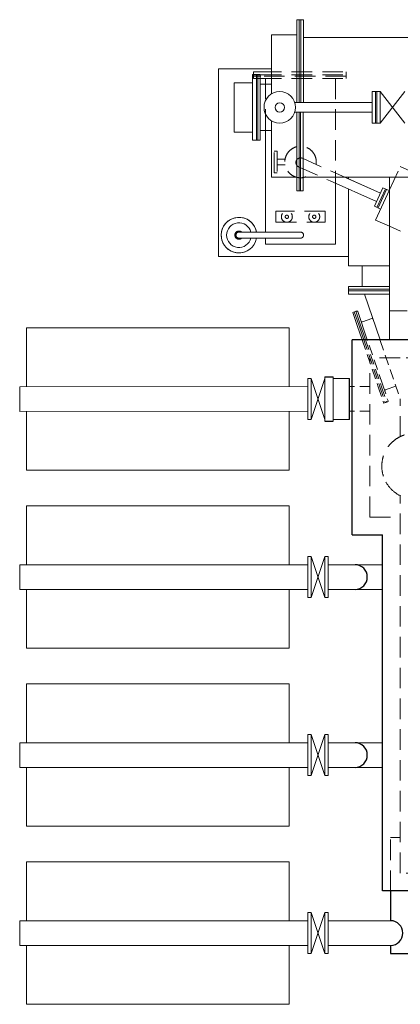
# Model space of a CAD drawing. Header units: millimetres. Extents: x -3934 to 7661, y -1195 to 2443.
# Tile 1 of 6: x -3934 to -2543, y -1153 to 2443. Entities that reach past the tile are written whole.
import ezdxf

# ---------------------------------------------------------------- set-up
doc = ezdxf.new("R2010")
doc.units = ezdxf.units.MM
doc.header["$LTSCALE"] = 300
doc.linetypes.add('CENTER', pattern=[2, 1.25, -0.25, 0.25, -0.25])
doc.linetypes.add('HIDDEN', pattern=[0.375, 0.25, -0.125])
for name, color, linetype, lineweight in [('CENTRE', 4, 'CENTER', 18), ('HI', 3, 'HIDDEN', 18), ('HIDDEN', 4, 'HIDDEN', 13), ('OBJECT', 1, 'Continuous', 9)]:
    doc.layers.add(name, color=color, linetype=linetype, lineweight=lineweight)

msp = doc.modelspace()

# ---------------------------------------------------------------- linework, layer by layer
at = {"color": 6, "lineweight": 15}
for p, q in [((-2896.4, 2442.6, 1994.3), (-2920.5, 2442.6, 1994.3)), ((-2920.5, 2140.2, 1994.3), (-2920.5, 2442.6, 1994.3)), ((-2912.1, 2140.2, 1994.3), (-2912.1, 2442.6, 1994.3)), ((-2896.4, 2442.6, 1994.3), (-2896.4, 2140.2, 1994.3)), ((-2920.5, 2387.6, 1994.3), (-3013.5, 2387.6, 1994.3)), ((-3013.5, 2387.6, 1994.3), (-3013.5, 2171.4, 1994.3)), ((-1417.5, 2377.4, 1994.3), (-2896.4, 2377.4, 1994.3)), ((-2645.5, 2180.1, 1994.3), (-2645.5, 2064.6, 1994.3)), ((-2645.5, 2180.1, 1994.3), (-2615.1, 2180.1, 1994.3)), ((-2633.5, 2064.6, 1994.3), (-2633.5, 2180.1, 1994.3)), ((-2628.5, 2179.9, 1994.3), (-2628.5, 2064.9, 1994.3)), ((-2526.5, 2064.9, 1994.3), (-2616.5, 2179.9, 1994.3)), ((-2616.5, 2179.9, 1994.3), (-2616.5, 2064.9, 1994.3)), ((-2526.5, 2179.9, 1994.3), (-2616.5, 2064.9, 1994.3)), ((-2928.9, 2140.2, 1994.3), (-2669.9, 2140.2, 1994.3)), ((-2669.9, 2140.2, 1994.3), (-2645.5, 2140.2, 1994.3)), ((-2928.6, 2105.4, 1994.3), (-2645.5, 2105.4, 1994.3)), ((-2920.5, 1817.4, 1994.3), (-2920.5, 2105.4, 1994.3)), ((-2912.5, 1817.4, 1994.3), (-2912.5, 2105.4, 1994.3)), ((-2897.5, 2105.4, 1994.3), (-2897.5, 1817.4, 1994.3)), ((-3013.5, 2073.3, 1994.3), (-3013.5, 1867.4, 1994.3)), ((-2645.5, 2064.9, 1994.3), (-2616.5, 2064.9, 1994.3)), ((-3013.5, 1867.4, 1994.3), (-2920.5, 1867.4, 1994.3)), ((-2892.7, 1867.4, 1991.8), (-1417.5, 1867.4, 2074.1)), ((-2897.5, 1817.4, 1994.3), (-2920.5, 1817.4, 1994.3))]:
    msp.add_line(p, q, dxfattribs=at)
at = {"lineweight": 15}
for p, q in [((-3207.5, 1578.4, 2395.3), (-3207.5, 2263.4, 2395.3)), ((-3207.5, 2263.4, 2395.3), (-3013.5, 2263.4, 2395.3)), ((-3055.5, 2242.4, 1994.3), (-3082.5, 2242.4, 1994.3)), ((-3082.5, 2002.4, 1925.1), (-3082.5, 2242.4, 1925.1)), ((-3068.5, 2242.4, 1925.1), (-3068.5, 2002.4, 1925.1)), ((-3063.5, 2002.4, 1994.3), (-3063.5, 2242.4, 1994.3)), ((-3063.5, 2002.4, 1925.1), (-3063.5, 2242.4, 1925.1)), ((-3055.5, 2002.4, 1994.3), (-3055.5, 2242.4, 1994.3)), ((-3150.5, 2212.4, 1925.1), (-3082.5, 2212.4, 1925.1)), ((-3150.5, 2032.4, 1925.1), (-3150.5, 2212.4, 1925.1)), ((-3013.5, 2207.4, 1994.3), (-3055.5, 2207.4, 1994.3)), ((-3082.5, 2032.4, 1925.1), (-3150.5, 2032.4, 1925.1)), ((-3013.5, 2037.4, 1994.3), (-3055.5, 2037.4, 1994.3)), ((-3055.5, 2002.4, 1994.3), (-3082.5, 2002.4, 1994.3)), ((-2799.2, 1854, 351.8), (-2629.8, 1778.6, 351.8)), ((-2745.5, 1867.4, 351.8), (-2615.6, 1809.5, 351.8)), ((-2737.8, 1863.9, 351.8), (-2615.6, 1809.5, 351.8)), ((-2732.5, 1861.6, -5778.2), (-2732.5, 1867.4, -5926.8)), ((-2732.5, 1543.4, 2395.3), (-2732.5, 1824.3, -4822.3)), ((-2637.6, 1761.5, 351.8), (-2606.7, 1828.7, 351.8)), ((-2633.3, 1711.1, 351.8), (-2582.5, 1821.5, 351.8)), ((-2628.6, 1757.3, 351.8), (-2597.6, 1824.5, 351.8)), ((-2624, 1755.2, 351.8), (-2593.1, 1822.4, 351.8)), ((-2606.7, 1828.7, 351.8), (-2584, 1818.3, 351.8)), ((-2637.6, 1761.5, 351.8), (-2614.9, 1751, 351.8)), ((-2633.3, 1711.1, 351.8), (-2582.5, 1688.2, 351.8)), ((-3207.5, 1578.4, 2395.3), (-2732.5, 1578.4, 2395.3)), ((-2732.5, 1543.4, 2395.3), (-2682.1, 1543.4, 2395.3)), ((-2732.4, 1543.4, 2395.3), (-2682.1, 1543.4, 2395.3)), ((-2682.1, 1468.4, 2395.3), (-2682.1, 1543.4, 2395.3)), ((-2682.1, 1543.4, 2395.3), (-2582.5, 1543.4, 2395.3)), ((-2607.5, 1543.4, 2395.3), (-2592.5, 1543.4, 2395.3)), ((-2732.5, 1468.4, 2395.3), (-2682.1, 1468.4, 2395.3)), ((-2732.5, 1468.4, 4438.8), (-2732.5, 1440.4, 2395.3)), ((-2732.5, 1458.4, 2395.3), (-2582.5, 1458.4, 2395.3)), ((-2682.1, 1468.4, 2395.3), (-2582.5, 1468.4, 2395.3)), ((-2617, 1273.4, 1506.5), (-2673.8, 1440.4, 2405.6)), ((-2607.5, 1458.4, 2395.3), (-2582.5, 1458.4, 2395.3)), ((-2705.3, 1377.7, 606.7), (-2716.7, 1373.8, 606.7)), ((-2700.6, 1326.5, 606.7), (-2716.7, 1373.8, 606.7)), ((-2694.9, 1328.4, 606.7), (-2711, 1375.8, 606.7)), ((-2689.2, 1330.4, 606.7), (-2669.8, 1273.4, 606.7)), ((-2700.6, 1326.5, 606.7), (-2682.5, 1273.4, 606.7)), ((-2694.9, 1328.4, 606.7), (-2676.2, 1273.4, 606.7)), ((-2818.8, 1132.2, 335.2), (-2868.8, 982.2, 335.2)), ((-2818.8, 982.2, 335.2), (-2868.8, 1132.2, 335.2)), ((-2818.8, 1138.2, 335.2), (-2818.8, 976.2, 335.2)), ((-2788.8, 1138.2, 335.2), (-2788.8, 976.2, 335.2)), ((-2728.8, 1132.2, 335.2), (-2788.8, 1132.2, 335.2)), ((-2728.8, 1132.2, 335.2), (-2728.8, 982.2, 335.2)), ((-2788.8, 982.2, 335.2), (-2728.8, 982.2, 335.2)), ((-2818.8, 332.2, 335.2), (-2868.8, 482.2, 335.2)), ((-2818.8, 482.2, 335.2), (-2868.8, 332.2, 335.2)), ((-2818.8, -317.8, 335.2), (-2868.8, -167.8, 335.2)), ((-2818.8, -167.8, 335.2), (-2868.8, -317.8, 335.2)), ((-2818.8, -967.8, 335.2), (-2868.8, -817.8, 335.2)), ((-2818.8, -817.8, 335.2), (-2868.8, -967.8, 335.2))]:
    msp.add_line(p, q, dxfattribs=at)
at = {"color": 230, "linetype": 'Continuous', "lineweight": 15}
for p, q in [((-2582.5, 1273.4, -325.1), (-2582.5, 1867.4, -325.1)), ((-2517.5, 1379.5, -325.1), (-2582.5, 1379.5, -325.1))]:
    msp.add_line(p, q, dxfattribs=at)
at = {"color": 2, "lineweight": 15}
for p, q in [((-2705.3, 1377.7, 606.7), (-2702.5, 1378.7, 606.7)), ((-2689.2, 1330.4, 606.7), (-2705.3, 1377.7, 606.7)), ((-2663.5, 1273.4, 606.7), (-2698.7, 1376.8, 606.7)), ((-2646.6, 1351.2, 606.7), (-2680.7, 1339.6, 606.7)), ((-2641, 1343.8, 606.7), (-2641.9, 1346.6, 606.7)), ((-2948.8, 1317.2, 335.2), (-3908.8, 1317.2, 335.2)), ((-3908.8, 1317.2, 335.2), (-3908.8, 1102.2, 335.2)), ((-2948.8, 1102.2, 335.2), (-2948.8, 1317.2, 335.2)), ((-2880.8, 1102.7, 348.2), (-3933.8, 1102.2, 335.2)), ((-3933.8, 1012.2, 335.2), (-3933.8, 1102.2, 335.2)), ((-2718.8, 1102.8, 350.3), (-2728.8, 1102.8, 350.3)), ((-2880.8, 1012.8, 350.7), (-3933.8, 1012.2, 335.2)), ((-3908.8, 1012.2, 335.2), (-3908.8, 797.2, 335.2)), ((-2948.8, 1012.2, 335.2), (-2948.8, 797.2, 335.2)), ((-2718.8, 1012.9, 353.1), (-2728.8, 1012.9, 352.9)), ((-2948.8, 797.2, 335.2), (-3908.8, 797.2, 335.2)), ((-2948.8, 667.2, 335.2), (-3908.8, 667.2, 335.2)), ((-3908.8, 452.2, 335.2), (-3908.8, 667.2, 335.2)), ((-2948.8, 452.2, 335.2), (-2948.8, 667.2, 335.2)), ((-3933.8, 452.2, 335.2), (-3933.8, 362.2, 335.2)), ((-2880.8, 452.2, 335.2), (-3933.8, 452.2, 335.2)), ((-2806.8, 452.2, 335.2), (-2608.5, 452.2, 365.6)), ((-2880.8, 362.2, 335.2), (-3933.8, 362.2, 335.2)), ((-3908.8, 147.2, 335.2), (-3908.8, 362.2, 335.2)), ((-2948.8, 362.2, 335.2), (-2948.8, 147.2, 335.2)), ((-2806.8, 362.2, 335.2), (-2608.5, 362.2, 365.6)), ((-2948.8, 147.2, 335.2), (-3908.8, 147.2, 335.2)), ((-2948.8, 17.2, 335.2), (-3908.8, 17.2, 335.2)), ((-3908.8, -197.8, 335.2), (-3908.8, 17.2, 335.2)), ((-2948.8, -197.8, 335.2), (-2948.8, 17.2, 335.2)), ((-3933.8, -197.8, 335.2), (-3933.8, -287.8, 335.2)), ((-2880.8, -197.8, 335.2), (-3933.8, -197.8, 335.2)), ((-2806.8, -197.8, 335.2), (-2608.5, -197.8, 365.6)), ((-2880.8, -287.8, 335.2), (-3933.8, -287.8, 335.2)), ((-3908.8, -502.8, 335.2), (-3908.8, -287.8, 335.2)), ((-2948.8, -287.8, 335.2), (-2948.8, -502.8, 335.2)), ((-2806.8, -287.8, 335.2), (-2608.5, -287.8, 365.6)), ((-2948.8, -502.8, 335.2), (-3908.8, -502.8, 335.2)), ((-2948.8, -632.8, 335.2), (-3908.8, -632.8, 335.2)), ((-3908.8, -847.8, 335.2), (-3908.8, -632.8, 335.2)), ((-2948.8, -847.8, 335.2), (-2948.8, -632.8, 335.2)), ((-3933.8, -847.8, 335.2), (-3933.8, -937.8, 335.2)), ((-2880.8, -847.8, 335.2), (-3933.8, -847.8, 335.2)), ((-2806.8, -847.8, 335.2), (-2575.3, -847.8, 360.5)), ((-2880.8, -937.8, 335.2), (-3933.8, -937.8, 335.2)), ((-3908.8, -1152.8, 335.2), (-3908.8, -937.8, 335.2)), ((-2948.8, -937.8, 335.2), (-2948.8, -1152.8, 335.2)), ((-2806.8, -937.8, 335.2), (-2578.5, -937.8, 360.2)), ((-2948.8, -1152.8, 335.2), (-3908.8, -1152.8, 335.2))]:
    msp.add_line(p, q, dxfattribs=at)
at = {"lineweight": 30}
for p, q in [((-2718.8, 561.4, 365.8), (-2718.8, 1273.4, 345.5)), ((-2608.5, 1273.4, 351.8), (-2718.8, 1273.4, 351.8)), ((-2039.5, 1273.4, 351.8), (-2608.5, 1273.4, 351.8)), ((-2718.8, 561.4, 351.8), (-2608.5, 561.4, 351.8)), ((-2608.5, 267.4, 351.8), (-2608.5, 561.4, 351.8)), ((-2608.5, -738.6, -1691.7), (-2608.5, 272.4, -1691.7)), ((-1706.5, -738.6, 351.8), (-2608.5, -738.6, 351.8))]:
    msp.add_line(p, q, dxfattribs=at)
for p, q in [((-2818.8, 1138.2, 335.2), (-2788.8, 1138.2, 335.2)), ((-2728.8, 982.2, 353.8), (-2728.8, 1132.2, 349.5)), ((-2818.8, 976.2, 335.2), (-2788.8, 976.2, 335.2)), ((-2578.5, -738.6, 351.8), (-2578.5, -847.6, 351.8)), ((-2578.5, -937.6, 351.8), (-2578.5, -967.6, 351.8)), ((-2578.5, -967.6, 351.8), (-2503.5, -967.6, 351.8))]:
    msp.add_line(p, q)
at = {"color": 6, "lineweight": 15, "elevation": 1994.3}
for points in [[(-2906.9, 2442.6), (-2906.9, 2140.2)], [(-2907.5, 2105.4), (-2907.5, 1817.4)]]:
    msp.add_lwpolyline(points, dxfattribs=at)
at = {"lineweight": 15, "elevation": 360.2}
for points in [[(-2868.8, 982.2), (-2868.8, 1132.2), (-2880.8, 1132.2), (-2880.8, 982.2)], [(-2868.8, 482.2), (-2868.8, 332.2), (-2880.8, 332.2), (-2880.8, 482.2)], [(-2806.8, 482.2), (-2806.8, 332.2), (-2818.8, 332.2), (-2818.8, 482.2)], [(-2868.8, -167.8), (-2868.8, -317.8), (-2880.8, -317.8), (-2880.8, -167.8)], [(-2806.8, -167.8), (-2806.8, -317.8), (-2818.8, -317.8), (-2818.8, -167.8)], [(-2868.8, -817.8), (-2868.8, -967.8), (-2880.8, -967.8), (-2880.8, -817.8)], [(-2806.8, -817.8), (-2806.8, -967.8), (-2818.8, -967.8), (-2818.8, -817.8)]]:
    msp.add_lwpolyline(points, close=True, dxfattribs=at)
at = {"lineweight": 15}
for radius in [57.5, 17]:
    msp.add_circle((-2983.5, 2122.4, 1994.3), radius, dxfattribs=at)
at = {"color": 6, "lineweight": 15}
msp.add_arc((-2983.5, 2122.4, 1994.3), 17, 90, 270, dxfattribs=at)
at = {"color": 2, "lineweight": 15}
for centre, radius, start, end in [((-2701.5, 1375.8, 606.7), 3, 18.7908, 108.7908), ((-2682.3, 1344.3, 606.7), 5, 198.7908, 288.7908), ((-2645.7, 1348.3, 606.7), 3, 18.7908, 108.7908)]:
    msp.add_arc(centre, radius, start, end, dxfattribs=at)
for centre in [(-2708.5, 407.4, 376.8), (-2708.5, -242.6, 376.8), (-2578.5, -892.6, 376.8)]:
    msp.add_arc(centre, 45, 270, 90)
at = {"layer": 'CENTRE', "linetype": 'Continuous', "lineweight": 15}
for p, q in [((-3078.9, 2252.1, 269.6), (-3052.7, 2252.1, 269.6)), ((-3052.7, 2236.3, 269.6), (-3078.9, 2236.3, 269.6)), ((-3078.9, 2227.9, 269.6), (-3052.7, 2227.9, 269.6)), ((-3035.5, 2037.4, 351.8), (-3035.5, 1666.9, 351.8)), ((-2779.5, 1867.4, 351.8), (-2779.5, 1622.9, 351.8)), ((-2907.5, 1666.9, -238.5), (-3132.5, 1666.9, -260.5)), ((-2907.5, 1644.9, -238.5), (-3132.5, 1644.9, -260.5)), ((-3035.5, 1622.9, 351.8), (-2779.5, 1622.9, 351.8))]:
    msp.add_line(p, q, dxfattribs=at)
at = {"layer": 'CENTRE', "linetype": 'HIDDEN', "lineweight": 15}
for p, q in [((-3078.9, 2252.1, 269.6), (-3078.9, 2227.9, 269.6)), ((-3052.7, 2252.1, 269.6), (-2740.8, 2252.1, 269.6)), ((-2740.8, 2236.3, 269.6), (-3052.7, 2236.3, 269.6)), ((-2740.8, 2252.1, 269.6), (-2740.8, 2227.9, 269.6)), ((-3052.7, 2227.9, 269.6), (-2740.8, 2227.9, 269.6)), ((-3035.5, 2227.9, 351.8), (-3035.5, 2037.4, 351.8)), ((-2779.5, 2227.9, 351.8), (-2779.5, 1867.4, 351.8))]:
    msp.add_line(p, q, dxfattribs=at)
at = {"layer": 'CENTRE', "lineweight": 15}
msp.add_line((-3035.5, 1644.9, 351.8), (-3035.5, 1622.9, 351.8), dxfattribs=at)
at = {"layer": 'CENTRE', "linetype": 'Continuous', "lineweight": 15, "elevation": 269.6}
msp.add_lwpolyline([(-3078.9, 2241.6), (-3052.7, 2241.6)], dxfattribs=at)
at = {"layer": 'CENTRE', "linetype": 'HIDDEN', "lineweight": 15, "elevation": 269.6}
msp.add_lwpolyline([(-3052.7, 2241.6), (-2740.8, 2241.6)], dxfattribs=at)
at = {"layer": 'CENTRE', "linetype": 'Continuous', "lineweight": 15}
for radius, start, end in [(65, 9.7431, 309.0288), (65, 9.7431, 350.2569), (45, 14.149, 345.851)]:
    msp.add_arc((-3132.5, 1655.9, -260.5), radius, start, end, dxfattribs=at)
at = {"layer": 'CENTRE', "lineweight": 15}
for centre, radius, start, end in [((-3132.5, 1655.9, -260.5), 15, 47.1666, 312.8334), ((-3132.5, 1655.9, -260.5), 11, 90, 270), ((-2907.5, 1655.9, -238.5), 11, 270, 90)]:
    msp.add_arc(centre, radius, start, end, dxfattribs=at)
at = {"layer": 'HI', "lineweight": 15}
for p, q in [((-3003.3, 1962.9, 351.8), (-2993.3, 1962.9, 351.8)), ((-3003.3, 1882.9, 351.8), (-3003.3, 1962.9, 351.8)), ((-2993.3, 1962.9, 351.8), (-2993.3, 1882.9, 351.8)), ((-2964.1, 1932.9, 351.8), (-2993.3, 1932.9, 351.8)), ((-2964.1, 1912.9, 351.8), (-2993.3, 1912.9, 351.8)), ((-2900.5, 1936.4, 351.8), (-2745.5, 1867.4, 351.8)), ((-2582.5, 1821.5, 351.8), (-2543.4, 1906.4, 351.8)), ((-2543.4, 1906.4, 351.8), (-2452.2, 1865.3, 351.8)), ((-2993.3, 1882.9, 351.8), (-3003.3, 1882.9, 351.8)), ((-2914.5, 1905.4, 351.8), (-2799.2, 1854, 351.8)), ((-2997.5, 1742.9, 351.8), (-2997.5, 1702.9, 351.8)), ((-2817.5, 1742.9, 351.8), (-2997.5, 1742.9, 351.8)), ((-2817.5, 1742.9, 351.8), (-2817.5, 1702.9, 351.8)), ((-2997.5, 1702.9, 351.8), (-2817.5, 1702.9, 351.8)), ((-2582.5, 1688.2, 351.8), (-2542.2, 1670, 351.8)), ((-2653.8, 626.4, 367.5), (-2653.8, 1208.4, 347.3)), ((-2543.5, 1208.4, 351.8), (-2653.8, 1208.4, 350)), ((-2592.6, 1046.3, 606.7), (-2589.8, 1047.3, 606.7)), ((-2543.5, 920.1, 586.5), (-2543.5, 1057.3, 606.7)), ((-2543.5, -673.6, 351.8), (-2543.5, 704.6, 554.8)), ((-2653.8, 626.4, 351.8), (-2543.5, 626.4, 351.8))]:
    msp.add_line(p, q, dxfattribs=at)
at = {"layer": 'HI', "lineweight": 15, "ltscale": 0.5}
for p, q in [((-2682.5, 1273.4, 606.7), (-2624.3, 1102.4, 606.7)), ((-2676.2, 1273.4, 606.7), (-2618, 1102.4, 606.7)), ((-2669.8, 1273.4, 606.7), (-2611.6, 1102.4, 606.7)), ((-2608.5, 1111.8, 606.7), (-2663.5, 1273.4, 606.7)), ((-2616.3, 1271.4, 606.7), (-2543.5, 1057.3, 606.7)), ((-2653.8, 1102.8, 351), (-2718.8, 1102.8, 350.2)), ((-2624.3, 1102.4, 606.7), (-2603.9, 1042.5, 606.7)), ((-2618, 1102.4, 606.7), (-2598.3, 1044.4, 606.7)), ((-2611.6, 1102.4, 606.7), (-2592.6, 1046.3, 606.7)), ((-2608.5, 1111.8, 606.7), (-2587.9, 1051.1, 606.7)), ((-2559.4, 1104.1, 606.7), (-2596.4, 1091.5, 606.7)), ((-2603.9, 1042.5, 606.7), (-2592.6, 1046.3, 606.7)), ((-2653.8, 1012.9, 354.1), (-2718.8, 1012.9, 353.1))]:
    msp.add_line(p, q, dxfattribs=at)
at = {"layer": 'HI', "lineweight": 15}
for centre, radius in [((-2957.5, 1722.9, 351.8), 20), ((-2957.5, 1722.9, 351.8), 6), ((-2857.5, 1722.9, 351.8), 20), ((-2857.5, 1722.9, 351.8), 6)]:
    msp.add_circle(centre, radius, dxfattribs=at)
for centre, radius, start, end in [((-2907.5, 1922.9, 351.8), 57.5, 351.2931, 316.8807), ((-2907.5, 1920.9, 351.8), 17, 65.7412, 245.7412), ((-2590.7, 1050.2, 606.7), 3, 288.7908, 18.7908)]:
    msp.add_arc(centre, radius, start, end, dxfattribs=at)
at = {"layer": 'HIDDEN', "lineweight": 15}
for p, q in [((-1771.5, 1208.4, 351.8), (-2543.5, 1208.4, 351.8)), ((-2578.5, -738.6, 376.8), (-2578.5, -543.6, 376.8)), ((-2578.5, -543.6, 376.8), (-2543.5, -543.6, 351.8)), ((-1771.5, -673.6, 351.8), (-2543.5, -673.6, 351.8))]:
    msp.add_line(p, q, dxfattribs=at)
msp.add_arc((-2594.7, 1086.8, 606.7), 5, 108.7908, 198.7908, dxfattribs=at)
at = {"layer": 'HIDDEN'}
for start, end in [(108.21, 208.96), (208.96, 71.79)]:
    msp.add_arc((-2490.6, 812.4, 351.3), 120, start, end, dxfattribs=at)
at = {"layer": 'OBJECT', "color": 7, "linetype": 'Continuous', "lineweight": 15}
for p, q in [((-2732.5, 1440.4, 2395.3), (-2732.5, 1452.4, 2395.3)), ((-2582.5, 1452.4, 2395.3), (-2732.5, 1452.4, 2395.3)), ((-2682.5, 1452.4, 2395.3), (-2732.5, 1452.4, 2395.3)), ((-2582.5, 1440.4, 2395.3), (-2732.5, 1440.4, 2395.3)), ((-2582.5, 1452.4, 2395.3), (-2607.5, 1452.4, 2395.3)), ((-2582.5, 1440.4, 2395.3), (-2607.5, 1440.4, 2395.3))]:
    msp.add_line(p, q, dxfattribs=at)

doc.saveas('drawing.dxf')
